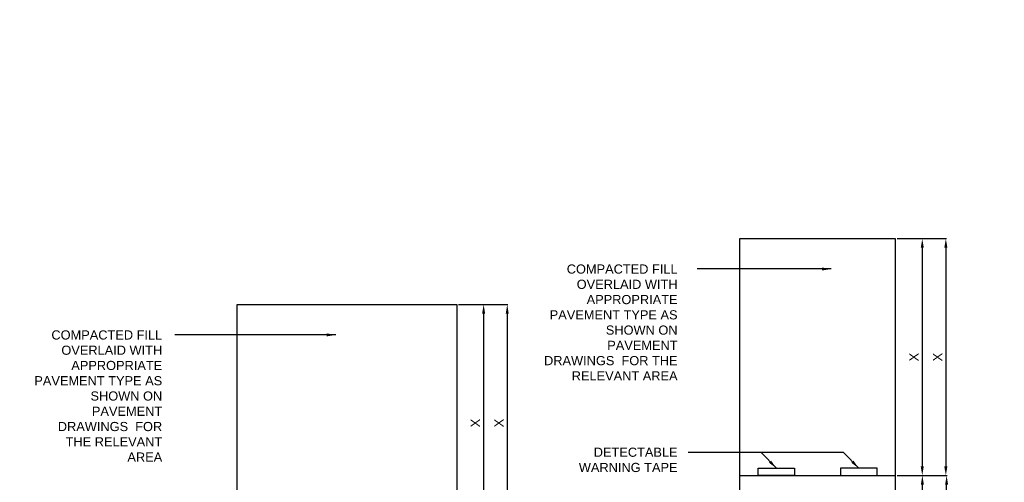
# Model space of a CAD drawing. Header units: metres. Extents: x -4024927 to 10167049, y -539908 to 13839353.
# Tile 37 of 211: x 1377990 to 1380680, y -173039 to -171776. Entities that reach past the tile are written whole.
import ezdxf

# ---------------------------------------------------------------- set-up
doc = ezdxf.new("R2010")
doc.units = ezdxf.units.M
doc.linetypes.add('CONTIUOUS', pattern=[0])
for name, color, linetype in [('B-3-E-AF09$0$e-anno-daro', 40, 'Continuous'), ('B-3-E-AF09$0$E-ANNO-T080', 2, 'Continuous'), ('B-3-E-AF09$0$E-DETL-DIM', 1, 'Continuous'), ('B-3-E-AF09$0$EL2', 2, 'Continuous'), ('B-3-E-AF09$0$EL4', 4, 'Continuous'), ('EL-AGLI-EQUP-PAPI-N-RefEdit0', 1, 'CONTIUOUS')]:
    doc.layers.add(name, color=color, linetype=linetype)
doc.styles.add('Arial', font='arial.ttf')
doc.styles.add('B-3-E-AF09$0$L100', font='arial.ttf')
doc.dimstyles.new('B-3-E-AF09$0$E-DETAIL', dxfattribs={"dimtxt": 200, "dimasz": 175, "dimexe": 0.18, "dimexo": 0.5, "dimgap": 50, "dimtad": 1, "dimdec": 0, "dimlfac": 0.1, "dimzin": 0, "dimdsep": 46, "dimtxsty": 'B-3-E-AF09$0$L100', "dimcen": 0, "dimadec": 0, "dimazin": 0, "dimtfac": 1, "dimtdec": 0, "dimtofl": 0, "dimtmove": 2, "dimatfit": 3, "dimfxl": 1, "dimtolj": 1, "dimtzin": 0, "dimarcsym": 0})

# ---------------------------------------------------------------- blocks, each defined once
blk = doc.blocks.new('*D677')
at = {"layer": 'B-3-E-AF09$0$E-DETL-DIM', "color": 2, "linetype": 'Continuous', "lineweight": -2, "transparency": 16777216}
for p, q in [((1380386.9, -173021.1), (1380457.5, -173021.1)), ((1380455.7, -173296.1), (1380455.7, -173046.1)), ((1380386.9, -173321.1), (1380457.5, -173321.1))]:
    blk.add_line(p, q, dxfattribs=at)
at = {"layer": 'B-3-E-AF09$0$E-DETL-DIM', "color": 2, "linetype": 'Continuous', "transparency": 16777216}
for points in [[(1380451.5, -173046.1), (1380459.9, -173046.1), (1380455.7, -173021.1)], [(1380451.5, -173296.1), (1380459.9, -173296.1), (1380455.7, -173321.1)]]:
    blk.add_solid(points, dxfattribs=at)
at = {"layer": 'Defpoints', "color": 0, "linetype": 'Continuous', "transparency": 16777216}
for p in [(1380381.9, -173021.1, 132.2), (1380455.7, -173021.1), (1380381.9, -173321.1, 132.2)]:
    blk.add_point(p, dxfattribs=at)
at = {"layer": 'B-3-E-AF09$0$E-DETL-DIM', "color": 2, "linetype": 'Continuous', "transparency": 16777216, "insert": (1380432.9, -173171.1), "char_height": 25, "attachment_point": 5, "rotation": 90, "style": 'Arial'}
blk.add_mtext('\\A1;300', dxfattribs=at)
blk = doc.blocks.new('*D686')
at = {"layer": 'B-3-E-AF09$0$E-DETL-DIM', "color": 2, "linetype": 'Continuous', "lineweight": -2, "transparency": 16777216}
for p, q in [((1380457.9, -172374.1), (1380521.7, -172374.1)), ((1380519.9, -172399.1), (1380519.9, -172996.1)), ((1380450.9, -173021.1), (1380521.7, -173021.1))]:
    blk.add_line(p, q, dxfattribs=at)
at = {"layer": 'B-3-E-AF09$0$E-DETL-DIM', "color": 2, "linetype": 'Continuous', "transparency": 16777216}
for points in [[(1380515.7, -172399.1), (1380524.1, -172399.1), (1380519.9, -172374.1)], [(1380515.7, -172996.1), (1380524.1, -172996.1), (1380519.9, -173021.1)]]:
    blk.add_solid(points, dxfattribs=at)
at = {"layer": 'Defpoints', "color": 0, "linetype": 'Continuous', "transparency": 16777216}
for p in [(1380452.9, -172374.1), (1380445.9, -173021.1), (1380519.9, -173021.1)]:
    blk.add_point(p, dxfattribs=at)
at = {"layer": 'B-3-E-AF09$0$E-DETL-DIM', "color": 2, "linetype": 'Continuous', "transparency": 16777216, "insert": (1380497.4, -172697.6), "char_height": 25, "attachment_point": 5, "rotation": 90, "style": 'Arial'}
blk.add_mtext('\\A1;X', dxfattribs=at)
blk = doc.blocks.new('*D687')
at = {"layer": 'B-3-E-AF09$0$E-DETL-DIM', "color": 2, "linetype": 'Continuous', "lineweight": -2, "transparency": 16777216}
for p, q in [((1380386.9, -172374.1), (1380457.2, -172374.1)), ((1380455.4, -172399.1), (1380455.4, -172996.1)), ((1380386.9, -173021.1), (1380457.2, -173021.1))]:
    blk.add_line(p, q, dxfattribs=at)
at = {"layer": 'B-3-E-AF09$0$E-DETL-DIM', "color": 2, "linetype": 'Continuous', "transparency": 16777216}
for points in [[(1380451.3, -172399.1), (1380459.6, -172399.1), (1380455.4, -172374.1)], [(1380451.3, -172996.1), (1380459.6, -172996.1), (1380455.4, -173021.1)]]:
    blk.add_solid(points, dxfattribs=at)
at = {"layer": 'Defpoints', "color": 0, "linetype": 'Continuous', "transparency": 16777216}
for p in [(1380381.9, -172374.1, 97.2), (1380381.9, -173021.1), (1380455.4, -173021.1)]:
    blk.add_point(p, dxfattribs=at)
at = {"layer": 'B-3-E-AF09$0$E-DETL-DIM', "color": 2, "linetype": 'Continuous', "transparency": 16777216, "insert": (1380432.9, -172697.6), "char_height": 25, "attachment_point": 5, "rotation": 90, "style": 'Arial'}
blk.add_mtext('\\A1;X', dxfattribs=at)
blk = doc.blocks.new('*D703')
at = {"layer": 'B-3-E-AF09$0$E-DETL-DIM', "color": 2, "linetype": 'Continuous', "lineweight": -2, "transparency": 16777216}
for p, q in [((1380389, -173021), (1380523.8, -173021)), ((1380522, -173746), (1380522, -173046)), ((1380388.9, -173771), (1380523.8, -173771))]:
    blk.add_line(p, q, dxfattribs=at)
at = {"layer": 'B-3-E-AF09$0$E-DETL-DIM', "color": 2, "linetype": 'Continuous', "transparency": 16777216}
for points in [[(1380517.8, -173046), (1380526.1, -173046), (1380522, -173021)], [(1380517.8, -173746), (1380526.1, -173746), (1380522, -173771)]]:
    blk.add_solid(points, dxfattribs=at)
at = {"layer": 'Defpoints', "color": 0, "linetype": 'Continuous', "transparency": 16777216}
for p in [(1380384, -173021), (1380522, -173021), (1380383.9, -173771)]:
    blk.add_point(p, dxfattribs=at)
at = {"layer": 'B-3-E-AF09$0$E-DETL-DIM', "color": 2, "linetype": 'Continuous', "transparency": 16777216, "insert": (1380499.2, -173437.2), "char_height": 25, "attachment_point": 5, "rotation": 90, "style": 'Arial'}
blk.add_mtext('\\A1;750', dxfattribs=at)
blk = doc.blocks.new('*D990')
at = {"layer": 'B-3-E-AF09$0$E-DETL-DIM', "color": 2, "linetype": 'Continuous', "lineweight": -2, "transparency": 16777216}
for p, q in [((1379259.8, -172554.1), (1379323.6, -172554.1)), ((1379321.8, -172579.1), (1379321.8, -173176.1)), ((1379252.7, -173201.1), (1379323.6, -173201.1))]:
    blk.add_line(p, q, dxfattribs=at)
at = {"layer": 'B-3-E-AF09$0$E-DETL-DIM', "color": 2, "linetype": 'Continuous', "transparency": 16777216}
for points in [[(1379317.6, -172579.1), (1379325.9, -172579.1), (1379321.8, -172554.1)], [(1379317.6, -173176.1), (1379325.9, -173176.1), (1379321.8, -173201.1)]]:
    blk.add_solid(points, dxfattribs=at)
at = {"layer": 'Defpoints', "color": 0, "linetype": 'Continuous', "transparency": 16777216}
for p in [(1379254.8, -172554.1), (1379247.7, -173201.1), (1379321.8, -173201.1)]:
    blk.add_point(p, dxfattribs=at)
at = {"layer": 'B-3-E-AF09$0$E-DETL-DIM', "color": 2, "linetype": 'Continuous', "transparency": 16777216, "insert": (1379299.3, -172877.6), "char_height": 25, "attachment_point": 5, "rotation": 90, "style": 'Arial'}
blk.add_mtext('\\A1;X', dxfattribs=at)
blk = doc.blocks.new('*D991')
at = {"layer": 'B-3-E-AF09$0$E-DETL-DIM', "color": 2, "linetype": 'Continuous', "lineweight": -2, "transparency": 16777216}
for p, q in [((1379188.7, -172554.1), (1379259.1, -172554.1)), ((1379257.3, -172579.1), (1379257.3, -173176.1)), ((1379188.8, -173201.1), (1379259.1, -173201.1))]:
    blk.add_line(p, q, dxfattribs=at)
at = {"layer": 'B-3-E-AF09$0$E-DETL-DIM', "color": 2, "linetype": 'Continuous', "transparency": 16777216}
for points in [[(1379253.1, -172579.1), (1379261.5, -172579.1), (1379257.3, -172554.1)], [(1379253.1, -173176.1), (1379261.5, -173176.1), (1379257.3, -173201.1)]]:
    blk.add_solid(points, dxfattribs=at)
at = {"layer": 'Defpoints', "color": 0, "linetype": 'Continuous', "transparency": 16777216}
for p in [(1379183.7, -172554.1, 97.2), (1379183.8, -173201.1), (1379257.3, -173201.1)]:
    blk.add_point(p, dxfattribs=at)
at = {"layer": 'B-3-E-AF09$0$E-DETL-DIM', "color": 2, "linetype": 'Continuous', "transparency": 16777216, "insert": (1379234.8, -172877.6), "char_height": 25, "attachment_point": 5, "rotation": 90, "style": 'Arial'}
blk.add_mtext('\\A1;X', dxfattribs=at)

msp = doc.modelspace()

# ---------------------------------------------------------------- linework, layer by layer
at = {"layer": 'B-3-E-AF09$0$EL2', "color": 4, "linetype": 'Continuous'}
msp.add_line((1379956.86, -173021.1, -5282.54), (1380381.86, -173021.1, -5282.54), dxfattribs=at)
for points, elevation in [([(1379956.86, -172374.1), (1380381.86, -172374.1), (1380381.86, -173771.1), (1379956.86, -173771.1)], -5282.54), ([(1378583.72, -172554.1), (1379183.72, -172554.1), (1379183.72, -173776.05), (1378583.72, -173776.05)], -4156.05)]:
    msp.add_lwpolyline(points, close=True, dxfattribs=dict(at, elevation=elevation))
at = {"layer": 'B-3-E-AF09$0$EL4', "linetype": 'Continuous'}
for points, elevation in [([(1380006.86, -173001.14), (1380106.86, -173001.14), (1380106.86, -173021.1), (1380006.86, -173021.1)], -5150.35), ([(1380331.86, -173001.14), (1380231.86, -173001.14), (1380231.86, -173021.1), (1380331.86, -173021.1)], -5282.54)]:
    msp.add_lwpolyline(points, close=True, dxfattribs=dict(at, elevation=elevation))
at = {"layer": 'EL-AGLI-EQUP-PAPI-N-RefEdit0'}
msp.add_arc((3071061.1, 6743365.78), 7095987.63, 260.537675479, 260.537675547, dxfattribs=at)

# ---------------------------------------------------------------- texts
at = {"layer": 'B-3-E-AF09$0$E-ANNO-T080', "color": 2, "ltscale": 0.5, "char_height": 25, "style": 'Arial'}
for s, insert, width, attachment_point in [('\\pxqr;{\\fArial|b0|i0|c0|p34;COMPACTED FILL OVERLAID WITH APPROPRIATE PAVEMENT TYPE AS SHOWN ON PAVEMENT DRAWINGS  FOR THE RELEVANT AREA}', (1379406.65, -172444.55, -5282.54), 380.4065, 1), ('\\pxqr;{\\fArial|b0|i0|c0|p34;COMPACTED FILL OVERLAID WITH APPROPRIATE PAVEMENT TYPE AS SHOWN ON PAVEMENT DRAWINGS  FOR THE RELEVANT AREA}', (1378015.81, -172624.5, -4288.23), 363.5069, 1), ('{\\fArial|b0|i0|c0|p34;DETECTABLE WARNING TAPE}', (1379787.06, -172944.69, -5282.54), 273.2539, 3)]:
    msp.add_mtext(s, dxfattribs=dict(at, insert=insert, width=width, attachment_point=attachment_point))

# ---------------------------------------------------------------- dimensions: what is measured, and where the dimension line sits
at = {"layer": 'B-3-E-AF09$0$E-DETL-DIM', "color": 2, "linetype": 'Continuous'}
for base, p1, p2, picture, middle in [((1380455.43, -173021.1, -5414.73), (1380381.88, -172374.1, -5317.52), (1380381.91, -173021.1, -5414.73), '*D687', (1380432.93, -172697.6, -5414.73)), ((1380519.91, -173021.1, -5414.73), (1380452.91, -172374.1, -5414.73), (1380445.85, -173021.1, -5414.73), '*D686', (1380497.41, -172697.6, -5414.73)), ((1379257.29, -173201.05, -4288.23), (1379183.73, -172554.05, -4191.02), (1379183.77, -173201.05, -4288.23), '*D991', (1379234.79, -172877.55, -4288.23)), ((1379321.76, -173201.05, -4288.23), (1379254.75, -172554.05, -4288.23), (1379247.71, -173201.05, -4288.23), '*D990', (1379299.26, -172877.55, -4288.23))]:
    dim = msp.add_linear_dim(base=base, p1=p1, p2=p2, angle=270, text='X', dimstyle='B-3-E-AF09$0$E-DETAIL', override={"dimscale": 10, "dimtxt": 2.5, "dimasz": 2.5, "dimgap": 1, "dimlfac": 1, "dimtxsty": 'Arial', "dimclrd": 2, "dimclre": 2, "dimclrt": 2}, dxfattribs=at)
    dim.commit()
    dim.dimension.update_dxf_attribs({"geometry": picture, "text_midpoint": middle})
dim = msp.add_linear_dim(base=(1380455.7, -173021.1, -5414.73), p1=(1380381.86, -173321.1, -5282.54), p2=(1380381.86, -173021.1, -5282.54), angle=90, dimstyle='B-3-E-AF09$0$E-DETAIL', override={"dimscale": 10, "dimtxt": 2.5, "dimasz": 2.5, "dimgap": 1, "dimlfac": 1, "dimtxsty": 'Arial', "dimclrd": 2, "dimclre": 2, "dimclrt": 2}, dxfattribs=at)
dim.commit()
dim.dimension.update_dxf_attribs({"geometry": '*D677', "text_midpoint": (1380432.93, -173171.1, -5414.73)})
dim = msp.add_linear_dim(base=(1380521.95, -173020.95, -5414.73), p1=(1380383.93, -173771, -5414.73), p2=(1380383.98, -173020.95, -5414.73), angle=90, dimstyle='B-3-E-AF09$0$E-DETAIL', override={"dimscale": 10, "dimtxt": 2.5, "dimasz": 2.5, "dimgap": 1, "dimlfac": 1, "dimtxsty": 'Arial', "dimclrd": 2, "dimclre": 2, "dimclrt": 2}, dxfattribs=at)
dim.commit()
dim.dimension.update_dxf_attribs({"geometry": '*D703', "text_midpoint": (1380499.19, -173437.2, -5414.73), "dimtype": 160})

# ---------------------------------------------------------------- leaders
at = {"layer": 'B-3-E-AF09$0$e-anno-daro', "color": 2, "linetype": 'Continuous'}
for points in [[(1380206.45, -172456.93, -5282.54), (1380058.6, -172456.93, -5282.54), (1379840.64, -172456.93, -5282.54)], [(1378853.28, -172636.88, -4156.05), (1378631.78, -172636.88, -4156.05), (1378413.82, -172636.88, -4156.05)], [(1380056.86, -173001.14, -5150.35), (1380015.52, -172957.64, -5150.35), (1379815.64, -172957.64, -5150.35)], [(1380281.86, -173001.14, -5282.54), (1380240.52, -172957.64, -5282.54), (1379840.64, -172957.64, -5282.54)]]:
    msp.add_leader(points, dimstyle='B-3-E-AF09$0$E-DETAIL', override={"dimscale": 10, "dimasz": 2.5}, dxfattribs=at)

doc.saveas('drawing.dxf')
